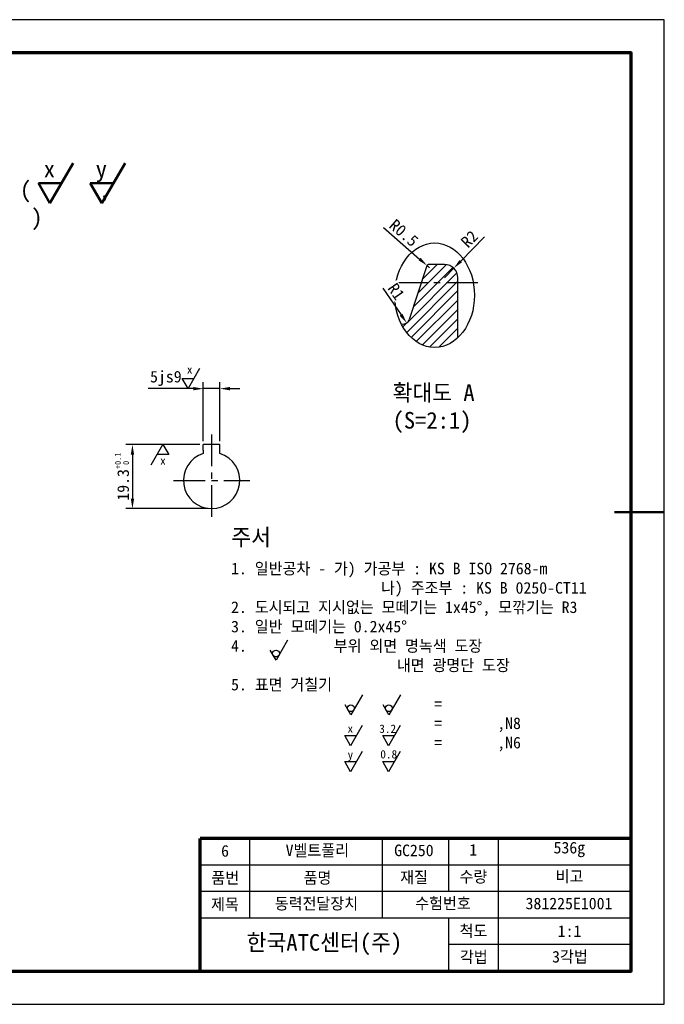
# Model space of a CAD drawing. Header units: millimetres. Extents: x 0 to 420, y 0 to 297.
import ezdxf

# ---------------------------------------------------------------- set-up
doc = ezdxf.new("R2010")
doc.units = ezdxf.units.MM
doc.header["$LTSCALE"] = 0.3
doc.linetypes.add('CENTER', pattern=[50.800000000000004, 31.75, -6.35, 6.35, -6.35])
for name, color, linetype, lineweight in [('가는실선', 1, 'Continuous', 25), ('외곽선', 3, 'Continuous', 50), ('윤곽선', 4, 'Continuous', 70), ('작은문자', 2, 'Continuous', 35), ('중심선', 1, 'CENTER', 25), ('큰문자', 3, 'Continuous', 50), ('해칭선', 1, 'Continuous', 25)]:
    doc.layers.add(name, color=color, linetype=linetype, lineweight=lineweight)
doc.dimstyles.new('ATC', dxfattribs={"dimtxt": 3.5, "dimasz": 3, "dimexe": 2, "dimexo": 1, "dimgap": 1, "dimtad": 1, "dimdsep": 46, "dimtxsty": 'Standard', "dimcen": 0, "dimclrd": 1, "dimclre": 1, "dimclrt": 2, "dimazin": 2, "dimtfac": 1, "dimtmove": 0, "dimatfit": 3, "dimfxl": 1, "dimtfill": 1, "dimlwd": -1, "dimlwe": -1, "dimarcsym": 0})

# ---------------------------------------------------------------- blocks, each defined once
blk = doc.blocks.new('*D4')
at = {"color": 1, "transparency": 16777216}
for p, q in [((280.9704139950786, 169.8347423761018), (280.9704139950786, 187.7057258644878)), ((285.9704138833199, 169.8347423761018), (285.9704138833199, 187.7057258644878)), ((277.9704139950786, 185.7057258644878), (264.381199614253, 185.7057258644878)), ((285.9704138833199, 185.7057258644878), (280.9704139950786, 185.7057258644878)), ((288.9704138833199, 185.7057258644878), (291.9704138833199, 185.7057258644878))]:
    blk.add_line(p, q, dxfattribs=at)
for points in [[(277.9704139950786, 186.2057258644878), (277.9704139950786, 185.2057258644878), (280.9704139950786, 185.7057258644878)], [(288.9704138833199, 186.2057258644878), (288.9704138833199, 185.2057258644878), (285.9704138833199, 185.7057258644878)]]:
    blk.add_solid(points, dxfattribs=at)
at = {"layer": 'Defpoints', "color": 0, "transparency": 16777216}
for p in [(285.9704138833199, 185.7057258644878), (280.9704139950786, 168.8347423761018), (285.9704138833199, 168.8347423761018)]:
    blk.add_point(p, dxfattribs=at)
at = {"color": 2, "transparency": 16777216, "insert": (269.6758068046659, 188.7959389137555), "char_height": 3.5, "attachment_point": 5, "bg_fill": 3, "box_fill_scale": 1.1, "bg_fill_color": 256, "bg_fill_true_color": 13158600, "bg_fill_transparency": 0}
blk.add_mtext('5js9', dxfattribs=at)
blk = doc.blocks.new('*D5')
at = {"color": 1, "transparency": 16777216}
for p, q in [((279.9704139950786, 168.8347423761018), (257.5991399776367, 168.8347423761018)), ((259.5991399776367, 165.8347423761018), (259.5991399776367, 152.5347420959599)), ((282.4704139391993, 149.5347420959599), (257.5991399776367, 149.5347420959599))]:
    blk.add_line(p, q, dxfattribs=at)
for points in [[(259.0991399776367, 165.8347423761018), (260.0991399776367, 165.8347423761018), (259.5991399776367, 168.8347423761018)], [(259.0991399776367, 152.5347420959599), (260.0991399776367, 152.5347420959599), (259.5991399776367, 149.5347420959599)]]:
    blk.add_solid(points, dxfattribs=at)
at = {"layer": 'Defpoints', "color": 0, "transparency": 16777216}
for p in [(280.9704139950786, 168.8347423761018), (283.4704139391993, 149.5347420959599)]:
    blk.add_point(p, dxfattribs=at)
at = {"color": 2, "transparency": 16777216, "insert": (256.466594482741, 159.1847422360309), "char_height": 3.5, "attachment_point": 5, "rotation": 90, "bg_fill": 3, "box_fill_scale": 1.1, "bg_fill_color": 256, "bg_fill_true_color": 13158600, "bg_fill_transparency": 0}
blk.add_mtext('19.3{\\H0.5x;\\C1;\\S+0.1^  0;}', dxfattribs=at)
at = {"layer": 'Defpoints', "color": 0, "transparency": 16777216}
blk.add_point((259.5991399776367, 149.5347420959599), dxfattribs=at)
blk = doc.blocks.new('*D15')
at = {"color": 1, "transparency": 16777216}
for p, q in [((335.2667725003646, 234.3534093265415), (346.200217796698, 224.8039202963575)), ((349.2128824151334, 222.1725989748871), (348.4597162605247, 222.8304293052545))]:
    blk.add_line(p, q, dxfattribs=at)
blk.add_solid([(346.5291329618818, 225.180503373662), (345.8713026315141, 224.427337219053), (348.4597162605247, 222.8304293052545)], dxfattribs=at)
at = {"layer": 'Defpoints', "color": 0, "transparency": 16777216}
for p in [(348.4597162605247, 222.8304293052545), (349.2128824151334, 222.1725989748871)]:
    blk.add_point(p, dxfattribs=at)
at = {"color": 2, "transparency": 16777216, "insert": (341.4449700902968, 232.6734732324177), "char_height": 3.5, "attachment_point": 5, "rotation": 318.86538937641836, "bg_fill": 3, "box_fill_scale": 1.1, "bg_fill_color": 256, "bg_fill_true_color": 13158600, "bg_fill_transparency": 0}
blk.add_mtext('R0.5', dxfattribs=at)
blk = doc.blocks.new('*D16')
at = {"color": 1, "transparency": 16777216}
for p, q in [((365.7337669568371, 231.4814668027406), (358.6186513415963, 224.1844275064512)), ((353.7317735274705, 219.1725989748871), (356.5242751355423, 222.0365009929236))]:
    blk.add_line(p, q, dxfattribs=at)
blk.add_solid([(358.2606635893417, 224.5334902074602), (358.9766390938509, 223.8353648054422), (356.5242751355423, 222.0365009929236)], dxfattribs=at)
at = {"layer": 'Defpoints', "color": 0, "transparency": 16777216}
for p in [(356.5242751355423, 222.0365009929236), (353.7317735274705, 219.1725989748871)]:
    blk.add_point(p, dxfattribs=at)
at = {"color": 2, "transparency": 16777216, "insert": (361.2194285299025, 230.860917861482), "char_height": 3.5, "attachment_point": 5, "rotation": 45.72320243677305, "bg_fill": 3, "box_fill_scale": 1.1, "bg_fill_color": 256, "bg_fill_true_color": 13158600, "bg_fill_transparency": 0}
blk.add_mtext('R2', dxfattribs=at)
blk = doc.blocks.new('*D17')
at = {"color": 1, "transparency": 16777216}
blk.add_line((335.0666468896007, 216.0191116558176), (340.6158961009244, 207.995071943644), dxfattribs=at)
blk.add_solid([(341.027132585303, 208.2794740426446), (340.2046596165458, 207.7106698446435), (342.3223086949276, 205.5276530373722)], dxfattribs=at)
at = {"layer": 'Defpoints', "color": 0, "transparency": 16777216}
for p in [(341.1847002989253, 207.1725989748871), (342.3223086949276, 205.5276530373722)]:
    blk.add_point(p, dxfattribs=at)
at = {"color": 2, "transparency": 16777216, "insert": (339.1681010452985, 215.0133697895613), "char_height": 3.5, "attachment_point": 5, "rotation": 304.666880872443, "bg_fill": 3, "box_fill_scale": 1.1, "bg_fill_color": 256, "bg_fill_true_color": 13158600, "bg_fill_transparency": 0}
blk.add_mtext('R1', dxfattribs=at)

msp = doc.modelspace()

# ---------------------------------------------------------------- hatches: boundary and pattern name
at = {"layer": '해칭선'}
h = msp.add_hatch(dxfattribs=at)
h.set_pattern_fill('_USER', color=256, scale=2, angle=45, pattern_type=0)
h.set_pattern_definition([(45, (-187.9711192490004, -7.991153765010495), (-1.414213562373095, 1.414213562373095), [])])
edge = h.paths.add_edge_path()
edge.add_line((357.7317723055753, 217.7725989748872), (346.7317735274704, 217.7725989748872))
edge.add_line((346.7317735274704, 217.7725989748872), (343.0868133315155, 206.5545649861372))
edge.add_arc((341.1847002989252, 207.1725989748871), 1.999999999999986, 256.2166759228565, 341.9999999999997, ccw=False)
edge.add_ellipse((350.7396815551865, 213.888721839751), major_axis=(0, 15.75330107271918), ratio=0.7622470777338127, start_angle=123.3418217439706, end_angle=215.3484468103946)
edge.add_arc((351.7317735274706, 201.772598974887), 5.999999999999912, 352.9824854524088, 360.0365661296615)
edge.add_line((357.7317723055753, 201.7764281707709), (357.7317723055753, 217.7725989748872))
h.paths.add_polyline_path([(353.7317735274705, 223.1725989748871), (349.2128824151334, 223.1725989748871, 0.3249196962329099), (348.2618258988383, 222.481615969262), (346.7317735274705, 217.7725989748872), (357.7317723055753, 217.7725989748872), (357.7317723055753, 219.175725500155, 0.4139846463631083)])

# ---------------------------------------------------------------- linework, layer by layer
at = {"layer": 'Defpoints'}
msp.add_lwpolyline([(0, 0), (420, 0), (420, 297), (0, 297)], close=True, dxfattribs=at)
at = {"layer": '가는실선'}
for p, q in [((306.3936519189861, 109.8220307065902), (302.8936519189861, 103.7598528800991)), ((302.8936519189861, 103.7598528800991), (301.1436519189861, 106.7909417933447)), ((328.9984065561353, 93.33051119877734), (325.4984065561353, 87.26833337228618)), ((340.4417464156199, 93.33051119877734), (336.9417464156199, 87.26833337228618)), ((325.4984065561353, 87.26833337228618), (323.7484065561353, 90.29942228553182)), ((336.9417464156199, 87.26833337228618), (335.1917464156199, 90.29942228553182)), ((328.9109948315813, 84.06521192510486), (325.4109948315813, 78.0030340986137)), ((340.354334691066, 84.06521192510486), (336.854334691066, 78.0030340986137)), ((325.4109948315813, 78.0030340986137), (323.6609948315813, 81.03412301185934)), ((323.6609948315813, 81.03412301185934), (327.1609948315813, 81.03412301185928)), ((336.854334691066, 78.0030340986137), (335.104334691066, 81.03412301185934)), ((335.104334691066, 81.03412301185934), (338.604334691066, 81.03412301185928)), ((328.9109948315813, 76.22711999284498), (325.4109948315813, 70.16494216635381)), ((340.354334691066, 76.22711999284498), (336.854334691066, 70.16494216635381)), ((325.4109948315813, 70.16494216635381), (323.6609948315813, 73.19603107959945)), ((323.6609948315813, 73.19603107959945), (327.1609948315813, 73.1960310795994)), ((336.854334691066, 70.16494216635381), (335.104334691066, 73.19603107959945)), ((335.104334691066, 73.19603107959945), (338.604334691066, 73.1960310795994)), ((295, 26), (295, 50)), ((335, 26), (335, 50)), ((354.9999999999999, 34), (355.0000000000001, 50.00000000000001)), ((370, 10), (370, 50)), ((410, 42), (280, 42)), ((410, 34), (280, 34)), ((410, 26), (280, 26)), ((355, 10), (354.9999999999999, 26)), ((410, 18), (355, 18))]:
    msp.add_line(p, q, dxfattribs=at)
for centre in [(302.8939083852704, 105.7804307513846), (325.4986630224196, 89.28891124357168), (336.9420028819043, 89.28891124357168)]:
    msp.add_circle(centre, 1.010511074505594, dxfattribs=at)
msp.add_ellipse((350.7396815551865, 213.888721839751), major_axis=(0, 15.75330107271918), ratio=0.7622470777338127, dxfattribs=at)
at = {"layer": '외곽선', "lineweight": -3}
for p, q in [((353.7317735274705, 223.1725989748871), (349.2128824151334, 223.1725989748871)), ((348.2618258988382, 222.4816159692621), (343.0868133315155, 206.5545649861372)), ((357.7317723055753, 201.0815907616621), (357.7317723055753, 219.1725985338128)), ((285.9704138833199, 168.8347423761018), (280.9704139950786, 168.8347423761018)), ((280.9704139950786, 167.1998931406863), (280.9704139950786, 168.8347423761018)), ((285.9704138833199, 167.1998931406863), (285.9704138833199, 168.8347423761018))]:
    msp.add_line(p, q, dxfattribs=at)
at = {"layer": '외곽선'}
msp.add_line((420, 148.5), (405, 148.5), dxfattribs=at)
at = {"layer": '외곽선', "lineweight": -3}
for centre, radius, start, end in [((349.2128824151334, 222.1725989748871), 1, 90, 162.0000000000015), ((353.7317735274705, 219.1725989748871), 4, 0, 90), ((341.1847002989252, 207.1725989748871), 2, 256.2166759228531, 341.9999999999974), ((351.7317735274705, 201.7725989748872), 6, 352.982485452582, 0), ((283.4704139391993, 158.0347420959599), 8.49999999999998, 107.1046351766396, 72.89536482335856)]:
    msp.add_arc(centre, radius, start, end, dxfattribs=at)
for points in [[(280.9704139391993, 167.1998934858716), (280.9704139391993, 166.853590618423), (280.9704139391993, 166.5066410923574), (280.9704139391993, 166.1587805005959)], [(285.9704139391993, 166.1587805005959), (285.9704139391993, 166.5066410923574), (285.9704139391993, 166.853590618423), (285.9704139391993, 167.1998934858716)]]:
    msp.add_open_spline(points, degree=3, dxfattribs=at)
at = {"layer": '윤곽선'}
for p in [(280, 10), (410, 50)]:
    msp.add_line(p, (280, 50), dxfattribs=at)
msp.add_lwpolyline([(10, 10), (410, 10), (410, 287), (10, 287)], close=True, dxfattribs=at)
at = {"layer": '중심선'}
for p, q in [((339.1024378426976, 217.7725989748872), (363.7317723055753, 217.7725989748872)), ((283.4704139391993, 171.8347423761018), (283.4704139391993, 146.5347420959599)), ((271.9704139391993, 158.0347420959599), (294.9704139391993, 158.0347420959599))]:
    msp.add_line(p, q, dxfattribs=at)
at = {"layer": '큰문자'}
for p, q in [((241.7341263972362, 253.7582977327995), (234.7341263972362, 241.6339420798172)), ((257.3977251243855, 253.7582977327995), (250.3977251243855, 241.6339420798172)), ((234.7341263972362, 241.6339420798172), (231.2341263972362, 247.6961199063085)), ((231.2341263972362, 247.6961199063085), (238.2341263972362, 247.6961199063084)), ((250.3977251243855, 241.6339420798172), (246.8977251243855, 247.6961199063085)), ((246.8977251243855, 247.6961199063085), (253.8977251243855, 247.6961199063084))]:
    msp.add_line(p, q, dxfattribs=at)

# ---------------------------------------------------------------- texts
at = {"layer": '가는실선', "char_height": 2.5, "attachment_point": 1}
for s, heights, insert in [('x', [1.39381440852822], (324.4664012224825, 84.42505802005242)), ('3.2', [1.549998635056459], (334.0232677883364, 84.37614615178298)), ('y', [0], (324.4664012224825, 76.58696608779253)), ('0.8', [0], (334.3423744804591, 76.6710325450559))]:
    msp.add_mtext_dynamic_manual_height_columns(s, width=2.579388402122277, gutter_width=12.5, heights=heights, dxfattribs=dict(at, insert=insert))
at = {"layer": '외곽선', "char_height": 5}
for s, width, insert, attachment_point in [('확대도 A\\P(S=2:1)', 115.6707202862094, (338.0513566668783, 187.0003340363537), 1), ('한국ATC센터(주)', 75, (317.5, 18), 5)]:
    msp.add_mtext_dynamic_manual_height_columns(s, width=width, gutter_width=12.5, heights=[0], dxfattribs=dict(at, insert=insert, attachment_point=attachment_point))
at = {"layer": '작은문자', "char_height": 3.5}
for s, width, insert, attachment_point in [('1. 일반공차 - 가) 가공부 : KS B ISO 2768-m \\P                   나) 주조부 : KS B 0250-CT11 \\P2. 도시되고 지시없는 모떼기는 1x45°, 모깎기는 R3 \\P3. 일반 모떼기는 0.2x45° \\P4.           부위 외면 명녹색 도장 \\P                     내면 광명단 도장 \\P5. 표면 거칠기 \\P{\\H1.4286x;                  }=\\P{\\H1.4286x;                  }=       ,N8\\P{\\H1.4286x;                  }=       ,N6', 135.360699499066, (289.3453946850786, 133.2051648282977), 1), ('6', 15, (287.5294897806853, 46.25416576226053), 5), ('V벨트풀리', 29.63340403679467, (315.3573640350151, 46.25416576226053), 5), ('GC250', 15, (344.4811364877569, 46.40460727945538), 5), ('1', 15, (362.3795322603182, 46.59394022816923), 5), ('536g', 15, (391.3578700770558, 46.68860670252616), 5), ('품번', 15, (287.5869077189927, 37.9911161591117), 5), ('품명', 15, (315.4147819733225, 37.9911161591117), 5), ('재질', 15, (344.5385544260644, 38.14155767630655), 5), ('수량', 15, (362.4369501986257, 38.3308906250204), 5), ('비고', 15, (391.4152880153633, 38.42555709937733), 5), ('제목', 15, (287.5, 30), 5), ('동력전달장치', 38.67515638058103, (315.0835594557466, 30.20006312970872), 5), ('수험번호', 20.68199950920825, (353.2618035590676, 30.28220376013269), 5), ('381225E1001', 15, (391.2591709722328, 30.38974645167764), 5), ('척도', 15, (362.4354112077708, 21.95742276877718), 5), ('1:1', 15, (391.4137490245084, 22.05208924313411), 5), ('각법', 15, (362.5541171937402, 14.06738929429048), 5), ('3각법', 15, (391.5324550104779, 14.16205576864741), 5)]:
    msp.add_mtext_dynamic_manual_height_columns(s, width=width, gutter_width=12.5, heights=[0], dxfattribs=dict(at, insert=insert, attachment_point=attachment_point))
at = {"layer": '큰문자', "char_height": 5, "attachment_point": 1}
for s, width, insert in [('x', 2.579388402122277, (232.8449391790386, 254.4779899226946)), ('y', 2.579388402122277, (248.5085379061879, 254.4779899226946)), ('(      ,      )', 42.21001351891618, (225.6724380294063, 248.2074068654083)), ('주서', 27.87910345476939, (289.4155085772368, 143.3906837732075))]:
    msp.add_mtext_dynamic_manual_height_columns(s, width=width, gutter_width=12.5, heights=[0], dxfattribs=dict(at, insert=insert))

# ---------------------------------------------------------------- next in the draw order: dimensions: what is measured, and where the dimension line sits
for center, mpoint, text, picture, middle in [((349.2128824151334, 222.1725989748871), (348.4597162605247, 222.8304293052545), 'R0.5', '*D15', (341.4449700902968, 232.6734732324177)), ((353.7317735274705, 219.1725989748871), (356.5242751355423, 222.0365009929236), 'R2', '*D16', (361.2194285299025, 230.860917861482))]:
    dim = msp.add_radius_dim(center=center, mpoint=mpoint, text=text, dimstyle='ATC')
    dim.commit()
    dim.dimension.update_dxf_attribs({"geometry": picture, "text_midpoint": middle})
dim = msp.add_radius_dim(center=(341.1847002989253, 207.1725989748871), mpoint=(342.3223086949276, 205.5276530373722), text='R1', dimstyle='ATC')
dim.commit()
dim.dimension.update_dxf_attribs({"geometry": '*D17', "text_midpoint": (336.8641363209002, 213.4199985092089), "dimtype": 164})
dim = msp.add_linear_dim(base=(285.9704138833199, 185.7057258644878), p1=(280.9704139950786, 168.8347423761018), p2=(285.9704138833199, 168.8347423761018), text='<>js9', dimstyle='ATC')
dim.commit()
dim.dimension.update_dxf_attribs({"geometry": '*D4', "text_midpoint": (269.6758068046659, 185.7057258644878), "dimtype": 160})

# ---------------------------------------------------------------- next in the draw order: linework, layer by layer
at = {"layer": '가는실선'}
for p, q in [((279.8667292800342, 191.767903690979), (276.3667292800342, 185.7057258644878)), ((276.3667292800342, 185.7057258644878), (274.6167292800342, 188.7368147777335)), ((274.6167292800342, 188.7368147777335), (278.1167292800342, 188.7368147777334))]:
    msp.add_line(p, q, dxfattribs=at)

# ---------------------------------------------------------------- next in the draw order: texts
at = {"layer": '가는실선', "insert": (276.0101722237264, 192.724832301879), "char_height": 2.5, "attachment_point": 1}
msp.add_mtext_dynamic_manual_height_columns('x', width=2.579388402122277, gutter_width=12.5, heights=[0], dxfattribs=at)

# ---------------------------------------------------------------- next in the draw order: dimensions: what is measured, and where the dimension line sits
dim = msp.add_linear_dim(base=(259.5991399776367, 149.5347420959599), p1=(280.9704139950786, 168.8347423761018), p2=(283.4704139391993, 149.5347420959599), angle=90, text='<>{\\H0.5x;\\C1;\\S+0.1^  0;}', dimstyle='ATC')
dim.commit()
dim.dimension.update_dxf_attribs({"geometry": '*D5', "text_midpoint": (256.466594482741, 159.1847422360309)})

# ---------------------------------------------------------------- next in the draw order: linework, layer by layer
at = {"layer": '가는실선'}
for p, q in [((265.2847769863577, 162.7725645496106), (268.7847769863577, 168.8347423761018)), ((268.7847769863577, 168.8347423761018), (270.5347769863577, 165.8036534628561)), ((270.5347769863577, 165.8036534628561), (267.0347769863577, 165.8036534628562))]:
    msp.add_line(p, q, dxfattribs=at)

# ---------------------------------------------------------------- next in the draw order: texts
at = {"layer": '가는실선', "insert": (267.9392043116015, 165.2643127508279), "char_height": 2.5, "attachment_point": 1}
msp.add_mtext_dynamic_manual_height_columns('x', width=2.579388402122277, gutter_width=12.5, heights=[0], dxfattribs=at)

doc.saveas('drawing.dxf')
